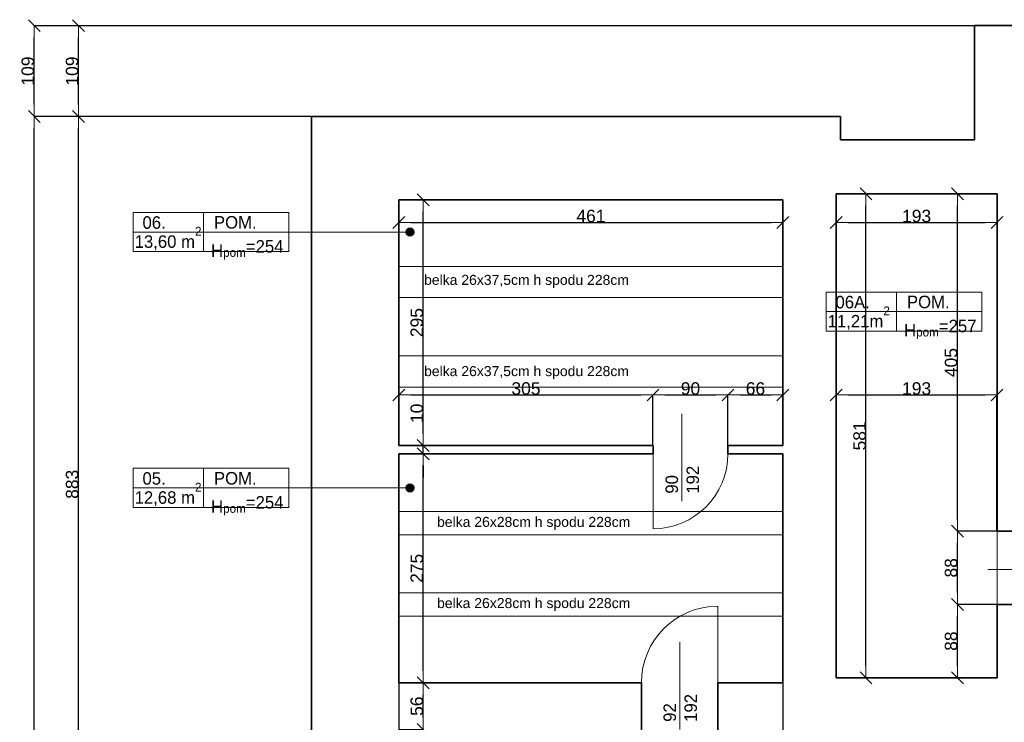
# Model space of a CAD drawing. Header units: metres. Extents: x 7506757 to 756746378, y 5735207 to 582114514.
# Tile 8 of 256: x 7523130 to 7534951, y 5801683 to 5810119. Entities that reach past the tile are written whole.
import ezdxf

# ---------------------------------------------------------------- set-up
doc = ezdxf.new("R2010")
doc.units = ezdxf.units.M
doc.header["$MEASUREMENT"] = 0
doc.header["$PDMODE"] = 2
doc.layers.get('0').update_dxf_attribs({"color": 250, "linetype": 'CONTINUOUS', "lineweight": 100, "plot": 0})
doc.layers.get('Defpoints').update_dxf_attribs({"linetype": 'CONTINUOUS'})
for name, color, linetype, lineweight in [('046', 7, 'CONTINUOUS', 18), ('2D - Ogolne46', 7, 'CONTINUOUS', 18), ('7 - linia widok1', 7, 'CONTINUOUS', 13), ('ELEKTRYKA141', 7, 'CONTINUOUS', 0), ('M_OCIANA6', 5, 'CONTINUOUS', 35), ('M_OPISY1', 7, 'CONTINUOUS', 13), ('M_OPISY141', 7, 'CONTINUOUS', 0), ('opis1', 7, 'CONTINUOUS', 13)]:
    doc.layers.add(name, color=color, linetype=linetype, lineweight=lineweight)
doc.layers.add('M_OPISY', color=7, linetype='CONTINUOUS')
doc.layers.add('PWYMIAR', color=7, linetype='CONTINUOUS')
doc.styles.add('GENERATED_STYLE_1', font='arial.ttf')
doc.styles.add('GENERATED_STYLE_2', font='txt')
doc.dimstyles.new('GENERATED_STYLE__1', dxfattribs={"dimtxt": 150, "dimasz": 142.5, "dimexe": 0.18, "dimexo": 0, "dimgap": 0.09, "dimtad": 1, "dimdec": 0, "dimlfac": 0.1, "dimzin": 0, "dimdsep": 46, "dimtxsty": 'GENERATED_STYLE_1', "dimblk": 'ARROWHEAD_6', "dimblk1": 'ARROWHEAD_6', "dimblk2": 'ARROWHEAD_6', "dimcen": 0.09, "dimclrd": 251, "dimclre": 251, "dimclrt": 7, "dimazin": 0, "dimtfac": 1, "dimtdec": 4, "dimtmove": 0, "dimatfit": 3, "dimfxl": 0, "dimtolj": 1, "dimtzin": 0, "dimarcsym": 0})
doc.dimstyles.new('GENERATED_STYLE__2', dxfattribs={"dimtxt": 150, "dimasz": 142.5, "dimexe": 0.18, "dimexo": 0, "dimgap": 0.09, "dimtad": 1, "dimtih": 1, "dimtoh": 1, "dimdec": 0, "dimlfac": 0.1, "dimzin": 0, "dimdsep": 46, "dimtxsty": 'GENERATED_STYLE_1', "dimblk": 'ARROWHEAD_6', "dimblk1": 'ARROWHEAD_6', "dimblk2": 'ARROWHEAD_6', "dimcen": 0.09, "dimclrd": 251, "dimclre": 251, "dimclrt": 7, "dimazin": 0, "dimtfac": 1, "dimtdec": 4, "dimtmove": 0, "dimatfit": 3, "dimfxl": 0, "dimtolj": 1, "dimtzin": 0, "dimarcsym": 0})

# ---------------------------------------------------------------- blocks, each defined once
blk = doc.blocks.new('Linia_1', base_point=(583363, 256590))
at = {"layer": 'M_OPISY1', "linetype": 'Continuous'}
blk.add_hatch(color=256, dxfattribs=at).paths.add_polyline_path([(586737, 256590), (586734, 256609), (586723, 256626), (586707, 256636), (586687, 256640), (586668, 256636), (586652, 256626), (586641, 256609), (586637, 256590), (586641, 256571), (586652, 256555), (586668, 256544), (586687, 256540), (586707, 256544), (586723, 256555), (586734, 256571)], flags=0)
blk.add_circle((586687, 256590), 50, dxfattribs=at)
at = {"layer": 'M_OPISY141', "linetype": 'Continuous'}
blk.add_line((583363, 256590), (586637, 256590), dxfattribs=at)
blk = doc.blocks.new('Linia_2', base_point=(583363, 253518))
at = {"layer": 'M_OPISY1', "linetype": 'Continuous'}
blk.add_hatch(color=256, dxfattribs=at).paths.add_polyline_path([(586737, 253518), (586734, 253537), (586723, 253553), (586707, 253564), (586687, 253568), (586668, 253564), (586652, 253553), (586641, 253537), (586637, 253518), (586641, 253499), (586652, 253483), (586668, 253472), (586687, 253468), (586707, 253472), (586723, 253483), (586734, 253499)], flags=0)
blk.add_circle((586687, 253518), 50, dxfattribs=at)
at = {"layer": 'M_OPISY141', "linetype": 'Continuous'}
blk.add_line((583363, 253518), (586637, 253518), dxfattribs=at)
blk = doc.blocks.new('ARROWHEAD_6')
at = {"color": 0, "linetype": 'Continuous', "lineweight": 0}
for p, q in [((0, 0), (-1, 0)), ((-0.5, -0.5), (0.5, 0.5))]:
    blk.add_line(p, q, dxfattribs=at)
blk = doc.blocks.new('*D3937')
at = {"layer": 'Defpoints', "color": 0, "linetype": 'Continuous', "transparency": 16777216}
for p in [(7527683, 5802157), (7527975, 5802157), (7527683, 5801597)]:
    blk.add_point(p, dxfattribs=at)
at = {"layer": 'PWYMIAR', "color": 251, "linetype": 'Continuous', "lineweight": -2, "transparency": 16777216}
for p, q in [((7527683, 5802157), (7527975, 5802157)), ((7527975, 5801740), (7527975, 5802015)), ((7527683, 5801597), (7527975, 5801597))]:
    blk.add_line(p, q, dxfattribs=at)
at = {"layer": 'PWYMIAR', "color": 251, "linetype": 'Continuous', "lineweight": -2, "transparency": 16777216, "xscale": 142.5, "yscale": 142.5, "zscale": 142.5}
for p, rotation in [((7527975, 5802157), 90), ((7527975, 5801597), 270)]:
    blk.add_blockref('ARROWHEAD_6', p, dxfattribs=dict(at, rotation=rotation))
at = {"layer": 'PWYMIAR', "color": 7, "linetype": 'Continuous', "lineweight": 13, "transparency": 16777216, "insert": (7527898, 5801877), "char_height": 150, "attachment_point": 5, "rotation": 90, "style": 'GENERATED_STYLE_1'}
blk.add_mtext('\\A1;56', dxfattribs=at)
blk = doc.blocks.new('*D3938')
at = {"layer": 'Defpoints', "color": 0, "linetype": 'Continuous', "transparency": 16777216}
for p in [(7527683, 5804907), (7527975, 5804907), (7527683, 5802157)]:
    blk.add_point(p, dxfattribs=at)
at = {"layer": 'PWYMIAR', "color": 251, "linetype": 'Continuous', "lineweight": -2, "transparency": 16777216}
for p, q in [((7527683, 5804907), (7527975, 5804907)), ((7527975, 5802300), (7527975, 5804765)), ((7527683, 5802157), (7527975, 5802157))]:
    blk.add_line(p, q, dxfattribs=at)
at = {"layer": 'PWYMIAR', "color": 251, "linetype": 'Continuous', "lineweight": -2, "transparency": 16777216, "xscale": 142.5, "yscale": 142.5, "zscale": 142.5}
for p, rotation in [((7527975, 5804907), 90), ((7527975, 5802157), 270)]:
    blk.add_blockref('ARROWHEAD_6', p, dxfattribs=dict(at, rotation=rotation))
at = {"layer": 'PWYMIAR', "color": 7, "linetype": 'Continuous', "lineweight": 13, "transparency": 16777216, "insert": (7527898, 5803532), "char_height": 150, "attachment_point": 5, "rotation": 90, "style": 'GENERATED_STYLE_1'}
blk.add_mtext('\\A1;275', dxfattribs=at)
blk = doc.blocks.new('*D3939')
at = {"layer": 'Defpoints', "color": 0, "linetype": 'Continuous', "transparency": 16777216}
for p in [(7527683, 5805007), (7527683, 5804907), (7527975, 5805007)]:
    blk.add_point(p, dxfattribs=at)
at = {"layer": 'PWYMIAR', "color": 251, "linetype": 'Continuous', "lineweight": -2, "transparency": 16777216}
for p, q in [((7527975, 5805150), (7527975, 5805493)), ((7527683, 5805007), (7527975, 5805007)), ((7527683, 5804907), (7527975, 5804907)), ((7527975, 5804907), (7527975, 5805007)), ((7527975, 5804765), (7527975, 5804622))]:
    blk.add_line(p, q, dxfattribs=at)
at = {"layer": 'PWYMIAR', "color": 251, "linetype": 'Continuous', "lineweight": -2, "transparency": 16777216, "xscale": 142.5, "yscale": 142.5, "zscale": 142.5}
for p, rotation in [((7527975, 5805007), 270), ((7527975, 5804907), 90)]:
    blk.add_blockref('ARROWHEAD_6', p, dxfattribs=dict(at, rotation=rotation))
at = {"layer": 'PWYMIAR', "color": 7, "linetype": 'Continuous', "lineweight": 13, "transparency": 16777216, "insert": (7527898, 5805393), "char_height": 150, "attachment_point": 5, "rotation": 90, "style": 'GENERATED_STYLE_1'}
blk.add_mtext('\\A1;10', dxfattribs=at)
blk = doc.blocks.new('*D3940')
at = {"layer": 'Defpoints', "color": 0, "linetype": 'Continuous', "transparency": 16777216}
for p in [(7527683, 5807957), (7527975, 5807957), (7527683, 5805007)]:
    blk.add_point(p, dxfattribs=at)
at = {"layer": 'PWYMIAR', "color": 251, "linetype": 'Continuous', "lineweight": -2, "transparency": 16777216}
for p, q in [((7527683, 5807957), (7527975, 5807957)), ((7527975, 5805150), (7527975, 5807815)), ((7527683, 5805007), (7527975, 5805007))]:
    blk.add_line(p, q, dxfattribs=at)
at = {"layer": 'PWYMIAR', "color": 251, "linetype": 'Continuous', "lineweight": -2, "transparency": 16777216, "xscale": 142.5, "yscale": 142.5, "zscale": 142.5}
for p, rotation in [((7527975, 5807957), 90), ((7527975, 5805007), 270)]:
    blk.add_blockref('ARROWHEAD_6', p, dxfattribs=dict(at, rotation=rotation))
at = {"layer": 'PWYMIAR', "color": 7, "linetype": 'Continuous', "lineweight": 13, "transparency": 16777216, "insert": (7527898, 5806482), "char_height": 150, "attachment_point": 5, "rotation": 90, "style": 'GENERATED_STYLE_1'}
blk.add_mtext('\\A1;295', dxfattribs=at)
blk = doc.blocks.new('*D3941')
at = {"layer": 'Defpoints', "color": 0, "linetype": 'Continuous', "transparency": 16777216}
for p in [(7530733, 5805613), (7527683, 5805007), (7530733, 5805007)]:
    blk.add_point(p, dxfattribs=at)
at = {"layer": 'PWYMIAR', "color": 251, "linetype": 'Continuous', "lineweight": -2, "transparency": 16777216}
for p, q in [((7527683, 5805007), (7527683, 5805613)), ((7527826, 5805613), (7530591, 5805613)), ((7530733, 5805007), (7530733, 5805613))]:
    blk.add_line(p, q, dxfattribs=at)
at = {"layer": 'PWYMIAR', "color": 251, "linetype": 'Continuous', "lineweight": -2, "transparency": 16777216, "xscale": 142.5, "yscale": 142.5, "zscale": 142.5, "rotation": 180}
blk.add_blockref('ARROWHEAD_6', (7527683, 5805613), dxfattribs=at)
at = {"layer": 'PWYMIAR', "color": 251, "linetype": 'Continuous', "lineweight": -2, "transparency": 16777216, "xscale": 142.5, "yscale": 142.5, "zscale": 142.5}
blk.add_blockref('ARROWHEAD_6', (7530733, 5805613), dxfattribs=at)
at = {"layer": 'PWYMIAR', "color": 7, "linetype": 'Continuous', "lineweight": 13, "transparency": 16777216, "insert": (7529208, 5805690), "char_height": 150, "attachment_point": 5, "style": 'GENERATED_STYLE_1'}
blk.add_mtext('\\A1;305', dxfattribs=at)
blk = doc.blocks.new('*D3942')
at = {"layer": 'Defpoints', "color": 0, "linetype": 'Continuous', "transparency": 16777216}
for p in [(7531633, 5805613), (7530733, 5805007), (7531633, 5805007)]:
    blk.add_point(p, dxfattribs=at)
at = {"layer": 'PWYMIAR', "color": 251, "linetype": 'Continuous', "lineweight": -2, "transparency": 16777216}
for p, q in [((7530733, 5805007), (7530733, 5805613)), ((7530876, 5805613), (7531491, 5805613)), ((7531633, 5805007), (7531633, 5805613))]:
    blk.add_line(p, q, dxfattribs=at)
at = {"layer": 'PWYMIAR', "color": 251, "linetype": 'Continuous', "lineweight": -2, "transparency": 16777216, "xscale": 142.5, "yscale": 142.5, "zscale": 142.5, "rotation": 180}
blk.add_blockref('ARROWHEAD_6', (7530733, 5805613), dxfattribs=at)
at = {"layer": 'PWYMIAR', "color": 251, "linetype": 'Continuous', "lineweight": -2, "transparency": 16777216, "xscale": 142.5, "yscale": 142.5, "zscale": 142.5}
blk.add_blockref('ARROWHEAD_6', (7531633, 5805613), dxfattribs=at)
at = {"layer": 'PWYMIAR', "color": 7, "linetype": 'Continuous', "lineweight": 13, "transparency": 16777216, "insert": (7531183, 5805690), "char_height": 150, "attachment_point": 5, "style": 'GENERATED_STYLE_1'}
blk.add_mtext('\\A1;90', dxfattribs=at)
blk = doc.blocks.new('*D3943')
at = {"layer": 'Defpoints', "color": 0, "linetype": 'Continuous', "transparency": 16777216}
for p in [(7532293, 5805613), (7531633, 5805007), (7532293, 5805007)]:
    blk.add_point(p, dxfattribs=at)
at = {"layer": 'PWYMIAR', "color": 251, "linetype": 'Continuous', "lineweight": -2, "transparency": 16777216}
for p, q in [((7531633, 5805007), (7531633, 5805613)), ((7531776, 5805613), (7532151, 5805613)), ((7532293, 5805007), (7532293, 5805613))]:
    blk.add_line(p, q, dxfattribs=at)
at = {"layer": 'PWYMIAR', "color": 251, "linetype": 'Continuous', "lineweight": -2, "transparency": 16777216, "xscale": 142.5, "yscale": 142.5, "zscale": 142.5, "rotation": 180}
blk.add_blockref('ARROWHEAD_6', (7531633, 5805613), dxfattribs=at)
at = {"layer": 'PWYMIAR', "color": 251, "linetype": 'Continuous', "lineweight": -2, "transparency": 16777216, "xscale": 142.5, "yscale": 142.5, "zscale": 142.5}
blk.add_blockref('ARROWHEAD_6', (7532293, 5805613), dxfattribs=at)
at = {"layer": 'PWYMIAR', "color": 7, "linetype": 'Continuous', "lineweight": 13, "transparency": 16777216, "insert": (7531963, 5805690), "char_height": 150, "attachment_point": 5, "style": 'GENERATED_STYLE_1'}
blk.add_mtext('\\A1;66', dxfattribs=at)
blk = doc.blocks.new('*D3944')
at = {"layer": 'Defpoints', "color": 0, "linetype": 'Continuous', "transparency": 16777216}
for p in [(7527683, 5807957), (7532293, 5807957), (7532293, 5807684)]:
    blk.add_point(p, dxfattribs=at)
at = {"layer": 'PWYMIAR', "color": 251, "linetype": 'Continuous', "lineweight": -2, "transparency": 16777216}
for p, q in [((7527683, 5807957), (7527683, 5807684)), ((7532293, 5807957), (7532293, 5807684)), ((7527826, 5807684), (7532151, 5807684))]:
    blk.add_line(p, q, dxfattribs=at)
at = {"layer": 'PWYMIAR', "color": 251, "linetype": 'Continuous', "lineweight": -2, "transparency": 16777216, "xscale": 142.5, "yscale": 142.5, "zscale": 142.5, "rotation": 180}
blk.add_blockref('ARROWHEAD_6', (7527683, 5807684), dxfattribs=at)
at = {"layer": 'PWYMIAR', "color": 251, "linetype": 'Continuous', "lineweight": -2, "transparency": 16777216, "xscale": 142.5, "yscale": 142.5, "zscale": 142.5}
blk.add_blockref('ARROWHEAD_6', (7532293, 5807684), dxfattribs=at)
at = {"layer": 'PWYMIAR', "color": 7, "linetype": 'Continuous', "lineweight": 13, "transparency": 16777216, "insert": (7529988, 5807761), "char_height": 150, "attachment_point": 5, "style": 'GENERATED_STYLE_1'}
blk.add_mtext('\\A1;461', dxfattribs=at)
blk = doc.blocks.new('*D3945')
at = {"layer": 'Defpoints', "color": 0, "linetype": 'Continuous', "transparency": 16777216}
for p in [(7527683, 5802157), (7530593, 5802157), (7530593, 5801314)]:
    blk.add_point(p, dxfattribs=at)
at = {"layer": 'PWYMIAR', "color": 251, "linetype": 'Continuous', "lineweight": -2, "transparency": 16777216}
for p, q in [((7527683, 5802157), (7527683, 5801314)), ((7530593, 5802157), (7530593, 5801314)), ((7527826, 5801314), (7530451, 5801314))]:
    blk.add_line(p, q, dxfattribs=at)
at = {"layer": 'PWYMIAR', "color": 251, "linetype": 'Continuous', "lineweight": -2, "transparency": 16777216, "xscale": 142.5, "yscale": 142.5, "zscale": 142.5, "rotation": 180}
blk.add_blockref('ARROWHEAD_6', (7527683, 5801314), dxfattribs=at)
at = {"layer": 'PWYMIAR', "color": 251, "linetype": 'Continuous', "lineweight": -2, "transparency": 16777216, "xscale": 142.5, "yscale": 142.5, "zscale": 142.5}
blk.add_blockref('ARROWHEAD_6', (7530593, 5801314), dxfattribs=at)
at = {"layer": 'PWYMIAR', "color": 7, "linetype": 'Continuous', "lineweight": 13, "transparency": 16777216, "insert": (7529138, 5801391), "char_height": 150, "attachment_point": 5, "style": 'GENERATED_STYLE_1'}
blk.add_mtext('\\A1;291', dxfattribs=at)
blk = doc.blocks.new('*D3946')
at = {"layer": 'Defpoints', "color": 0, "linetype": 'Continuous', "transparency": 16777216}
for p in [(7530593, 5802157), (7531513, 5802157), (7531513, 5801314)]:
    blk.add_point(p, dxfattribs=at)
at = {"layer": 'PWYMIAR', "color": 251, "linetype": 'Continuous', "lineweight": -2, "transparency": 16777216}
for p, q in [((7530593, 5802157), (7530593, 5801314)), ((7531513, 5802157), (7531513, 5801314)), ((7530736, 5801314), (7531371, 5801314))]:
    blk.add_line(p, q, dxfattribs=at)
at = {"layer": 'PWYMIAR', "color": 251, "linetype": 'Continuous', "lineweight": -2, "transparency": 16777216, "xscale": 142.5, "yscale": 142.5, "zscale": 142.5, "rotation": 180}
blk.add_blockref('ARROWHEAD_6', (7530593, 5801314), dxfattribs=at)
at = {"layer": 'PWYMIAR', "color": 251, "linetype": 'Continuous', "lineweight": -2, "transparency": 16777216, "xscale": 142.5, "yscale": 142.5, "zscale": 142.5}
blk.add_blockref('ARROWHEAD_6', (7531513, 5801314), dxfattribs=at)
at = {"layer": 'PWYMIAR', "color": 7, "linetype": 'Continuous', "lineweight": 13, "transparency": 16777216, "insert": (7531053, 5801391), "char_height": 150, "attachment_point": 5, "style": 'GENERATED_STYLE_1'}
blk.add_mtext('\\A1;92', dxfattribs=at)
blk = doc.blocks.new('*D3947')
at = {"layer": 'Defpoints', "color": 0, "linetype": 'Continuous', "transparency": 16777216}
for p in [(7531513, 5802157), (7532293, 5802157), (7532293, 5801314)]:
    blk.add_point(p, dxfattribs=at)
at = {"layer": 'PWYMIAR', "color": 251, "linetype": 'Continuous', "lineweight": -2, "transparency": 16777216}
for p, q in [((7531513, 5802157), (7531513, 5801314)), ((7532293, 5802157), (7532293, 5801314)), ((7531656, 5801314), (7532151, 5801314))]:
    blk.add_line(p, q, dxfattribs=at)
at = {"layer": 'PWYMIAR', "color": 251, "linetype": 'Continuous', "lineweight": -2, "transparency": 16777216, "xscale": 142.5, "yscale": 142.5, "zscale": 142.5, "rotation": 180}
blk.add_blockref('ARROWHEAD_6', (7531513, 5801314), dxfattribs=at)
at = {"layer": 'PWYMIAR', "color": 251, "linetype": 'Continuous', "lineweight": -2, "transparency": 16777216, "xscale": 142.5, "yscale": 142.5, "zscale": 142.5}
blk.add_blockref('ARROWHEAD_6', (7532293, 5801314), dxfattribs=at)
at = {"layer": 'PWYMIAR', "color": 7, "linetype": 'Continuous', "lineweight": 13, "transparency": 16777216, "insert": (7531903, 5801391), "char_height": 150, "attachment_point": 5, "style": 'GENERATED_STYLE_1'}
blk.add_mtext('\\A1;78', dxfattribs=at)
blk = doc.blocks.new('*D3967')
at = {"layer": 'Defpoints', "color": 0, "linetype": 'Continuous', "transparency": 16777216}
for p in [(7534389, 5803098), (7534863, 5803098), (7534863, 5802217)]:
    blk.add_point(p, dxfattribs=at)
at = {"layer": 'PWYMIAR', "color": 251, "linetype": 'Continuous', "lineweight": -2, "transparency": 16777216}
for p, q in [((7534863, 5803098), (7534389, 5803098)), ((7534389, 5802360), (7534389, 5802956)), ((7534863, 5802217), (7534389, 5802217))]:
    blk.add_line(p, q, dxfattribs=at)
at = {"layer": 'PWYMIAR', "color": 251, "linetype": 'Continuous', "lineweight": -2, "transparency": 16777216, "xscale": 142.5, "yscale": 142.5, "zscale": 142.5}
for p, rotation in [((7534389, 5803098), 90), ((7534389, 5802217), 270)]:
    blk.add_blockref('ARROWHEAD_6', p, dxfattribs=dict(at, rotation=rotation))
at = {"layer": 'PWYMIAR', "color": 7, "linetype": 'Continuous', "lineweight": 13, "transparency": 16777216, "insert": (7534312, 5802658), "char_height": 150, "attachment_point": 5, "rotation": 90, "style": 'GENERATED_STYLE_1'}
blk.add_mtext('\\A1;88', dxfattribs=at)
blk = doc.blocks.new('*D3968')
at = {"layer": 'Defpoints', "color": 0, "linetype": 'Continuous', "transparency": 16777216}
for p in [(7534389, 5803977), (7534863, 5803977), (7534863, 5803098)]:
    blk.add_point(p, dxfattribs=at)
at = {"layer": 'PWYMIAR', "color": 251, "linetype": 'Continuous', "lineweight": -2, "transparency": 16777216}
for p, q in [((7534863, 5803977), (7534389, 5803977)), ((7534389, 5803241), (7534389, 5803835)), ((7534863, 5803098), (7534389, 5803098))]:
    blk.add_line(p, q, dxfattribs=at)
at = {"layer": 'PWYMIAR', "color": 251, "linetype": 'Continuous', "lineweight": -2, "transparency": 16777216, "xscale": 142.5, "yscale": 142.5, "zscale": 142.5}
for p, rotation in [((7534389, 5803977), 90), ((7534389, 5803098), 270)]:
    blk.add_blockref('ARROWHEAD_6', p, dxfattribs=dict(at, rotation=rotation))
at = {"layer": 'PWYMIAR', "color": 7, "linetype": 'Continuous', "lineweight": 13, "transparency": 16777216, "insert": (7534312, 5803538), "char_height": 150, "attachment_point": 5, "rotation": 90, "style": 'GENERATED_STYLE_1'}
blk.add_mtext('\\A1;88', dxfattribs=at)
blk = doc.blocks.new('*D3969')
at = {"layer": 'Defpoints', "color": 0, "linetype": 'Continuous', "transparency": 16777216}
for p in [(7534389, 5808027), (7534863, 5808027), (7534863, 5803977)]:
    blk.add_point(p, dxfattribs=at)
at = {"layer": 'PWYMIAR', "color": 251, "linetype": 'Continuous', "lineweight": -2, "transparency": 16777216}
for p, q in [((7534863, 5808027), (7534389, 5808027)), ((7534389, 5804120), (7534389, 5807885)), ((7534863, 5803977), (7534389, 5803977))]:
    blk.add_line(p, q, dxfattribs=at)
at = {"layer": 'PWYMIAR', "color": 251, "linetype": 'Continuous', "lineweight": -2, "transparency": 16777216, "xscale": 142.5, "yscale": 142.5, "zscale": 142.5}
for p, rotation in [((7534389, 5808027), 90), ((7534389, 5803977), 270)]:
    blk.add_blockref('ARROWHEAD_6', p, dxfattribs=dict(at, rotation=rotation))
at = {"layer": 'PWYMIAR', "color": 7, "linetype": 'Continuous', "lineweight": 13, "transparency": 16777216, "insert": (7534312, 5806002), "char_height": 150, "attachment_point": 5, "rotation": 90, "style": 'GENERATED_STYLE_1'}
blk.add_mtext('\\A1;405', dxfattribs=at)
blk = doc.blocks.new('*D3970')
at = {"layer": 'Defpoints', "color": 0, "linetype": 'Continuous', "transparency": 16777216}
for p in [(7533290, 5808027), (7534863, 5808027), (7534863, 5802217)]:
    blk.add_point(p, dxfattribs=at)
at = {"layer": 'PWYMIAR', "color": 251, "linetype": 'Continuous', "lineweight": -2, "transparency": 16777216}
for p, q in [((7534863, 5808027), (7533290, 5808027)), ((7533290, 5802360), (7533290, 5807885)), ((7534863, 5802217), (7533290, 5802217))]:
    blk.add_line(p, q, dxfattribs=at)
at = {"layer": 'PWYMIAR', "color": 251, "linetype": 'Continuous', "lineweight": -2, "transparency": 16777216, "xscale": 142.5, "yscale": 142.5, "zscale": 142.5}
for p, rotation in [((7533290, 5808027), 90), ((7533290, 5802217), 270)]:
    blk.add_blockref('ARROWHEAD_6', p, dxfattribs=dict(at, rotation=rotation))
at = {"layer": 'PWYMIAR', "color": 7, "linetype": 'Continuous', "lineweight": 13, "transparency": 16777216, "insert": (7533214, 5805122), "char_height": 150, "attachment_point": 5, "rotation": 90, "style": 'GENERATED_STYLE_1'}
blk.add_mtext('\\A1;581', dxfattribs=at)
blk = doc.blocks.new('*D3971')
at = {"layer": 'Defpoints', "color": 0, "linetype": 'Continuous', "transparency": 16777216}
for p in [(7532933, 5808027), (7534863, 5808027), (7534863, 5807684)]:
    blk.add_point(p, dxfattribs=at)
at = {"layer": 'PWYMIAR', "color": 251, "linetype": 'Continuous', "lineweight": -2, "transparency": 16777216}
for p, q in [((7532933, 5808027), (7532933, 5807684)), ((7534863, 5808027), (7534863, 5807684)), ((7533076, 5807684), (7534721, 5807684))]:
    blk.add_line(p, q, dxfattribs=at)
at = {"layer": 'PWYMIAR', "color": 251, "linetype": 'Continuous', "lineweight": -2, "transparency": 16777216, "xscale": 142.5, "yscale": 142.5, "zscale": 142.5, "rotation": 180}
blk.add_blockref('ARROWHEAD_6', (7532933, 5807684), dxfattribs=at)
at = {"layer": 'PWYMIAR', "color": 251, "linetype": 'Continuous', "lineweight": -2, "transparency": 16777216, "xscale": 142.5, "yscale": 142.5, "zscale": 142.5}
blk.add_blockref('ARROWHEAD_6', (7534863, 5807684), dxfattribs=at)
at = {"layer": 'PWYMIAR', "color": 7, "linetype": 'Continuous', "lineweight": 13, "transparency": 16777216, "insert": (7533898, 5807761), "char_height": 150, "attachment_point": 5, "style": 'GENERATED_STYLE_1'}
blk.add_mtext('\\A1;193', dxfattribs=at)
blk = doc.blocks.new('*D4090')
at = {"layer": 'Defpoints', "color": 0, "linetype": 'Continuous', "transparency": 16777216}
for p in [(7534863, 5805613), (7532933, 5804143), (7534863, 5803977)]:
    blk.add_point(p, dxfattribs=at)
at = {"layer": 'PWYMIAR', "color": 251, "linetype": 'Continuous', "lineweight": -2, "transparency": 16777216}
for p, q in [((7532933, 5804143), (7532933, 5805613)), ((7533076, 5805613), (7534721, 5805613)), ((7534863, 5803977), (7534863, 5805613))]:
    blk.add_line(p, q, dxfattribs=at)
at = {"layer": 'PWYMIAR', "color": 251, "linetype": 'Continuous', "lineweight": -2, "transparency": 16777216, "xscale": 142.5, "yscale": 142.5, "zscale": 142.5, "rotation": 180}
blk.add_blockref('ARROWHEAD_6', (7532933, 5805613), dxfattribs=at)
at = {"layer": 'PWYMIAR', "color": 251, "linetype": 'Continuous', "lineweight": -2, "transparency": 16777216, "xscale": 142.5, "yscale": 142.5, "zscale": 142.5}
blk.add_blockref('ARROWHEAD_6', (7534863, 5805613), dxfattribs=at)
at = {"layer": 'PWYMIAR', "color": 7, "linetype": 'Continuous', "lineweight": 13, "transparency": 16777216, "insert": (7533898, 5805690), "char_height": 150, "attachment_point": 5, "style": 'GENERATED_STYLE_1'}
blk.add_mtext('\\A1;193', dxfattribs=at)
blk = doc.blocks.new('*D4176')
at = {"layer": 'Defpoints', "color": 0, "linetype": 'Continuous', "transparency": 16777216}
for p in [(7523837, 5808957), (7532983, 5808957), (7532293, 5800125)]:
    blk.add_point(p, dxfattribs=at)
at = {"layer": 'PWYMIAR', "color": 251, "linetype": 'Continuous', "lineweight": -2, "transparency": 16777216}
for p, q in [((7532983, 5808957), (7523836, 5808957)), ((7523837, 5800267), (7523837, 5808815)), ((7532293, 5800125), (7523836, 5800125))]:
    blk.add_line(p, q, dxfattribs=at)
at = {"layer": 'PWYMIAR', "color": 251, "linetype": 'Continuous', "lineweight": -2, "transparency": 16777216, "xscale": 142.5, "yscale": 142.5, "zscale": 142.5}
for p, rotation in [((7523837, 5808957), 90), ((7523837, 5800125), 270)]:
    blk.add_blockref('ARROWHEAD_6', p, dxfattribs=dict(at, rotation=rotation))
at = {"layer": 'PWYMIAR', "color": 7, "linetype": 'Continuous', "lineweight": 13, "transparency": 16777216, "insert": (7523760, 5804541), "char_height": 150, "attachment_point": 5, "rotation": 90, "style": 'GENERATED_STYLE_1'}
blk.add_mtext('\\A1;883', dxfattribs=at)
blk = doc.blocks.new('*D4177')
at = {"layer": 'Defpoints', "color": 0, "linetype": 'Continuous', "transparency": 16777216}
for p in [(7523837, 5810047), (7534593, 5810047), (7532983, 5808957)]:
    blk.add_point(p, dxfattribs=at)
at = {"layer": 'PWYMIAR', "color": 251, "linetype": 'Continuous', "lineweight": -2, "transparency": 16777216}
for p, q in [((7534593, 5810047), (7523836, 5810047)), ((7523837, 5809100), (7523837, 5809905)), ((7532983, 5808957), (7523836, 5808957))]:
    blk.add_line(p, q, dxfattribs=at)
at = {"layer": 'PWYMIAR', "color": 251, "linetype": 'Continuous', "lineweight": -2, "transparency": 16777216, "xscale": 142.5, "yscale": 142.5, "zscale": 142.5}
for p, rotation in [((7523837, 5810047), 90), ((7523837, 5808957), 270)]:
    blk.add_blockref('ARROWHEAD_6', p, dxfattribs=dict(at, rotation=rotation))
at = {"layer": 'PWYMIAR', "color": 7, "linetype": 'Continuous', "lineweight": 13, "transparency": 16777216, "insert": (7523760, 5809502), "char_height": 150, "attachment_point": 5, "rotation": 90, "style": 'GENERATED_STYLE_1'}
blk.add_mtext('\\A1;109', dxfattribs=at)
blk = doc.blocks.new('*D4178')
at = {"layer": 'Defpoints', "color": 0, "linetype": 'Continuous', "transparency": 16777216}
for p in [(7523305, 5808957), (7526633, 5808957), (7526633, 5791637)]:
    blk.add_point(p, dxfattribs=at)
at = {"layer": 'PWYMIAR', "color": 251, "linetype": 'Continuous', "lineweight": -2, "transparency": 16777216}
for p, q in [((7526633, 5808957), (7523305, 5808957)), ((7523305, 5791780), (7523305, 5808815)), ((7526633, 5791637), (7523305, 5791637))]:
    blk.add_line(p, q, dxfattribs=at)
at = {"layer": 'PWYMIAR', "color": 251, "linetype": 'Continuous', "lineweight": -2, "transparency": 16777216, "xscale": 142.5, "yscale": 142.5, "zscale": 142.5}
for p, rotation in [((7523305, 5808957), 90), ((7523305, 5791637), 270)]:
    blk.add_blockref('ARROWHEAD_6', p, dxfattribs=dict(at, rotation=rotation))
at = {"layer": 'PWYMIAR', "color": 7, "linetype": 'Continuous', "lineweight": 13, "transparency": 16777216, "insert": (7523228, 5800297), "char_height": 150, "attachment_point": 5, "rotation": 90, "style": 'GENERATED_STYLE_1'}
blk.add_mtext('\\A1;1732', dxfattribs=at)
blk = doc.blocks.new('*D4179')
at = {"layer": 'Defpoints', "color": 0, "linetype": 'Continuous', "transparency": 16777216}
for p in [(7523305, 5810047), (7534593, 5810047), (7526633, 5808957)]:
    blk.add_point(p, dxfattribs=at)
at = {"layer": 'PWYMIAR', "color": 251, "linetype": 'Continuous', "lineweight": -2, "transparency": 16777216}
for p, q in [((7534593, 5810047), (7523305, 5810047)), ((7523305, 5809100), (7523305, 5809905)), ((7526633, 5808957), (7523305, 5808957))]:
    blk.add_line(p, q, dxfattribs=at)
at = {"layer": 'PWYMIAR', "color": 251, "linetype": 'Continuous', "lineweight": -2, "transparency": 16777216, "xscale": 142.5, "yscale": 142.5, "zscale": 142.5}
for p, rotation in [((7523305, 5810047), 90), ((7523305, 5808957), 270)]:
    blk.add_blockref('ARROWHEAD_6', p, dxfattribs=dict(at, rotation=rotation))
at = {"layer": 'PWYMIAR', "color": 7, "linetype": 'Continuous', "lineweight": 13, "transparency": 16777216, "insert": (7523228, 5809502), "char_height": 150, "attachment_point": 5, "rotation": 90, "style": 'GENERATED_STYLE_1'}
blk.add_mtext('\\A1;109', dxfattribs=at)

msp = doc.modelspace()

# ---------------------------------------------------------------- linework, layer by layer
at = {"layer": '7 - linia widok1', "linetype": 'Continuous'}
for p, q in [((7531077.6, 5804337), (7531077.6, 5805386)), ((7534753.4, 5803518.3), (7535387.9, 5803518.3)), ((7531053.4, 5801597.5), (7531053.4, 5802646.4))]:
    msp.add_line(p, q, dxfattribs=at)
at = {"layer": 'ELEKTRYKA141'}
for p, q in [((7532293.4, 5807157.5), (7527683.4, 5807157.5)), ((7532293.4, 5806782.5), (7527683.4, 5806782.5)), ((7532293.4, 5806082.5), (7527683.4, 5806082.5)), ((7532293.4, 5805707.5), (7527683.4, 5805707.5)), ((7532293.4, 5804212.5), (7527683.4, 5804212.5)), ((7534863.4, 5803977.5), (7534863.4, 5803067.5)), ((7532293.4, 5803932.5), (7527683.4, 5803932.5)), ((7532293.4, 5803237.5), (7527683.4, 5803237.5)), ((7532293.4, 5802957.5), (7527683.4, 5802957.5))]:
    msp.add_line(p, q, dxfattribs=at)
at = {"layer": 'ELEKTRYKA141', "linetype": 'Continuous'}
for p, q in [((7530733.4, 5804907.5), (7530733.4, 5804007.5)), ((7531512.6, 5802157.4), (7531512.6, 5803077.5))]:
    msp.add_line(p, q, dxfattribs=at)
for centre, radius, start, end in [((7530733.4, 5804907.5), 900, 270, 0), ((7531513.4, 5802157.5), 920, 90.05138, 180)]:
    msp.add_arc(centre, radius, start, end, dxfattribs=at)
at = {"layer": 'M_OCIANA6'}
for p, q in [((7550263.4, 5810047.5), (7534593.4, 5810047.5)), ((7534593.4, 5810047.5), (7534593.4, 5808677.5)), ((7532983.4, 5808957.5), (7526633.4, 5808957.5)), ((7526633.4, 5808957.5), (7526633.4, 5791637.5)), ((7532983.4, 5808677.5), (7532983.4, 5808957.5)), ((7534593.4, 5808677.5), (7532983.4, 5808677.5))]:
    msp.add_line(p, q, dxfattribs=at)
at = {"layer": 'M_OCIANA6', "linetype": 'Continuous'}
for p, q in [((7532933.4, 5802217.5), (7532933.4, 5808027.5)), ((7532933.4, 5808027.5), (7534863.4, 5808027.5)), ((7534863.4, 5808027.5), (7534863.4, 5803977.5)), ((7532293.4, 5807957.5), (7527683.4, 5807957.5)), ((7527683.4, 5807957.5), (7527683.4, 5805007.5)), ((7532293.4, 5807957.5), (7532293.4, 5805007.5)), ((7527683.4, 5805007.5), (7530733.4, 5805007.5)), ((7530733.4, 5804907.5), (7527683.4, 5804907.5)), ((7527683.4, 5804907.5), (7527683.4, 5802157.5)), ((7530733.4, 5805007.5), (7530733.4, 5804907.5)), ((7531633.4, 5804907.5), (7531633.4, 5805007.5)), ((7531633.4, 5805007.5), (7532293.4, 5805007.5)), ((7532293.4, 5804907.5), (7531633.4, 5804907.5)), ((7532293.4, 5804907.5), (7532293.4, 5802157.5)), ((7534863.4, 5803977.5), (7535313.4, 5803977.5)), ((7534863.4, 5803098.5), (7534863.4, 5802217.5)), ((7534863.4, 5803097.5), (7535313.4, 5803097.5)), ((7534863.4, 5802217.5), (7532933.4, 5802217.5)), ((7527683.4, 5802157.5), (7530593.4, 5802157.5)), ((7530593.4, 5801597.5), (7530593.4, 5802157.5)), ((7531513.4, 5801597.5), (7531513.4, 5802157.5)), ((7531513.4, 5802157.5), (7532293.4, 5802157.5))]:
    msp.add_line(p, q, dxfattribs=at)
at = {"layer": 'M_OPISY141', "linetype": 'Continuous'}
for p, q in [((7524491.7, 5807804.9), (7526362.8, 5807804.9)), ((7524491.7, 5807333.8), (7524491.7, 5807804.9)), ((7525336.3, 5807804.9), (7525336.3, 5807333.8)), ((7526362.8, 5807804.9), (7526362.8, 5807333.8)), ((7526362.8, 5807333.8), (7524491.7, 5807333.8)), ((7532811.5, 5806849.2), (7534682.6, 5806849.2)), ((7532811.5, 5806378.1), (7532811.5, 5806849.2)), ((7533656.1, 5806849.2), (7533656.1, 5806378.1)), ((7534682.6, 5806849.2), (7534682.6, 5806378.1)), ((7532811.5, 5806613.6), (7534682.6, 5806613.6)), ((7534682.6, 5806378.1), (7532811.5, 5806378.1)), ((7524491.7, 5804732.6), (7526362.8, 5804732.6)), ((7524491.7, 5804261.5), (7524491.7, 5804732.6)), ((7525336.3, 5804732.6), (7525336.3, 5804261.5)), ((7526362.8, 5804732.6), (7526362.8, 5804261.5)), ((7526362.8, 5804261.5), (7524491.7, 5804261.5))]:
    msp.add_line(p, q, dxfattribs=at)

# ---------------------------------------------------------------- block references
at = {"layer": 'M_OPISY', "linetype": 'Continuous'}
for name, p in [('Linia_1', (7524491.7, 5807569.3)), ('Linia_2', (7524491.7, 5804497))]:
    msp.add_blockref(name, p, dxfattribs=at)

# ---------------------------------------------------------------- texts
at = {"layer": '046', "linetype": 'Continuous', "char_height": 120, "attachment_point": 9, "style": 'GENERATED_STYLE_1'}
for s, insert in [('{belka 26x37,5cm h spodu 228cm }', (7530444.6, 5806899)), ('{belka 26x37,5cm h spodu 228cm }', (7530444.6, 5805803.4)), ('{belka 26x28cm h spodu 228cm }', (7530460.6, 5803993.5)), ('{belka 26x28cm h spodu 228cm }', (7530460.6, 5803018.5))]:
    msp.add_mtext(s, dxfattribs=dict(at, insert=insert))
at = {"layer": '2D - Ogolne46', "linetype": 'Continuous', "char_height": 150, "attachment_point": 7, "style": 'GENERATED_STYLE_2'}
for s, insert in [('{13,60 m\\A1{\\H0.7x;\\S2^  ;}}', (7524509.9, 5807351.7)), ('{11,21m\\A1{\\H0.7x;\\S2^  ;}}', (7532829.7, 5806396)), ('{12,68 m\\A1{\\H0.7x;\\S2^  ;}}', (7524509.9, 5804279.4))]:
    msp.add_mtext(s, dxfattribs=dict(at, insert=insert))
at = {"layer": 'opis1', "linetype": 'Continuous', "char_height": 150, "attachment_point": 1, "style": 'GENERATED_STYLE_2'}
for s, insert in [('{06.}', (7524604.2, 5807758.6)), ('{POM.}', (7525461.9, 5807760.7)), ('{H\\A1{\\H0.7x;\\S ^ pom;}=254}', (7525427.2, 5807523.1)), ('{06A.}', (7532924, 5806802.9)), ('{POM.}', (7533781.7, 5806805)), ('{H\\A1{\\H0.7x;\\S ^ pom;}=257}', (7533747, 5806567.4)), ('{05.}', (7524604.2, 5804686.3)), ('{POM.}', (7525461.9, 5804688.4)), ('{H\\A1{\\H0.7x;\\S ^ pom;}=254}', (7525427.2, 5804450.8))]:
    msp.add_mtext(s, dxfattribs=dict(at, insert=insert))
at = {"layer": 'opis1', "linetype": 'Continuous', "char_height": 150, "width": 859.483, "attachment_point": 1, "rotation": 90, "line_spacing_factor": 1.007581, "style": 'GENERATED_STYLE_2'}
for s, insert in [('{90\\P192}', (7530883.6, 5804428.6)), ('{92\\P192}', (7530859.4, 5801689.1))]:
    msp.add_mtext(s, dxfattribs=dict(at, insert=insert))

# ---------------------------------------------------------------- dimensions: what is measured, and where the dimension line sits
at = {"layer": 'PWYMIAR', "color": 251, "linetype": 'Continuous', "lineweight": 13}
for base, p1, p2, picture, middle in [((7523305.1, 5810047.5), (7526633.4, 5808957.5), (7534593.4, 5810047.5), '*D4179', (7523228.4, 5809502.5)), ((7523836.6, 5810047.5), (7532983.4, 5808957.5), (7534593.4, 5810047.5), '*D4177', (7523760, 5809502.5)), ((7523305.1, 5808957.5), (7526633.4, 5791637.5), (7526633.4, 5808957.5), '*D4178', (7523228.4, 5800297.5)), ((7523836.6, 5808957.5), (7532293.4, 5800124.9), (7532983.4, 5808957.5), '*D4176', (7523759.9, 5804541.2)), ((7533290.5, 5808027.5), (7534863.4, 5802217.5), (7534863.4, 5808027.5), '*D3970', (7533213.8, 5805122.5)), ((7534389.1, 5808027.5), (7534863.4, 5803977.5), (7534863.4, 5808027.5), '*D3969', (7534312.5, 5806002.5)), ((7527975.2, 5807957.5), (7527683.4, 5805007.5), (7527683.4, 5807957.5), '*D3940', (7527898.5, 5806482.5)), ((7527975.2, 5805007.5), (7527683.4, 5804907.5), (7527683.4, 5805007.5), '*D3939', (7527898.5, 5805392.7)), ((7527975.2, 5804907.5), (7527683.4, 5802157.5), (7527683.4, 5804907.5), '*D3938', (7527898.5, 5803532.5)), ((7534389.1, 5803977.5), (7534863.4, 5803098.5), (7534863.4, 5803977.5), '*D3968', (7534312.5, 5803538)), ((7534389.1, 5803098.5), (7534863.4, 5802217.5), (7534863.4, 5803098.5), '*D3967', (7534312.5, 5802658)), ((7527975.2, 5802157.5), (7527683.4, 5801597.5), (7527683.4, 5802157.5), '*D3937', (7527898.5, 5801877.5))]:
    dim = msp.add_linear_dim(base=base, p1=p1, p2=p2, angle=90, dimstyle='GENERATED_STYLE__1', dxfattribs=at)
    dim.commit()
    dim.dimension.update_dxf_attribs({"geometry": picture, "text_midpoint": middle})
for base, p1, p2, picture, middle in [((7534863.4, 5807684.4), (7532933.4, 5808027.5), (7534863.4, 5808027.5), '*D3971', (7533898.4, 5807761.2)), ((7532293.4, 5807684.4), (7527683.4, 5807957.5), (7532293.4, 5807957.5), '*D3944', (7529988.4, 5807761.1)), ((7530733.4, 5805612.9), (7527683.4, 5805007.5), (7530733.4, 5805007.5), '*D3941', (7529208.4, 5805689.6)), ((7531633.4, 5805612.9), (7530733.4, 5805007.5), (7531633.4, 5805007.5), '*D3942', (7531183.4, 5805689.5)), ((7532293.4, 5805612.9), (7531633.4, 5805007.5), (7532293.4, 5805007.5), '*D3943', (7531963.4, 5805689.5)), ((7534863.4, 5805612.9), (7532933.4, 5804142.6), (7534863.4, 5803977.5), '*D4090', (7533898.4, 5805689.6)), ((7530593.4, 5801313.9), (7527683.4, 5802157.5), (7530593.4, 5802157.5), '*D3945', (7529138.4, 5801390.5)), ((7531513.4, 5801313.9), (7530593.4, 5802157.5), (7531513.4, 5802157.5), '*D3946', (7531053.4, 5801390.5)), ((7532293.4, 5801313.9), (7531513.4, 5802157.5), (7532293.4, 5802157.5), '*D3947', (7531903.4, 5801390.5))]:
    dim = msp.add_linear_dim(base=base, p1=p1, p2=p2, dimstyle='GENERATED_STYLE__2', dxfattribs=at)
    dim.commit()
    dim.dimension.update_dxf_attribs({"geometry": picture, "text_midpoint": middle})

doc.saveas('drawing.dxf')
